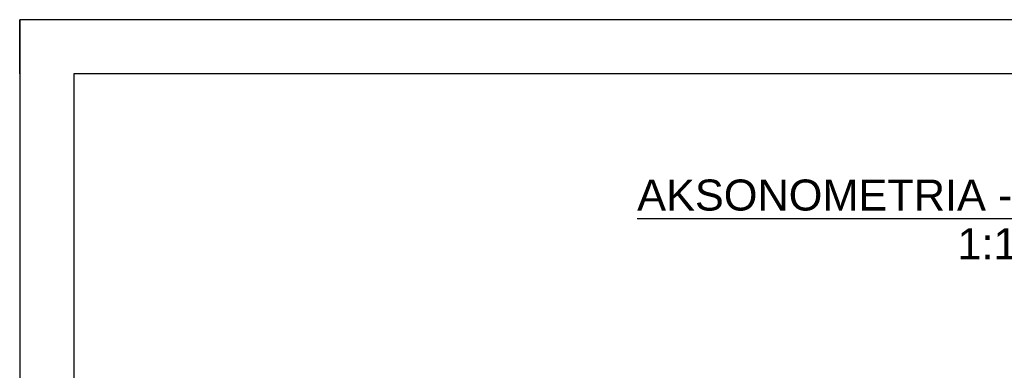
# Model space of a CAD drawing. Header units: millimetres. Extents: x 0 to 4200, y 0 to 2970.
# Tile 9 of 12: x 0 to 910, y 2646 to 2970. Entities that reach past the tile are written whole.
import ezdxf

# ---------------------------------------------------------------- set-up
doc = ezdxf.new("R2010")
doc.units = ezdxf.units.MM
doc.styles.add('Arial', font='ARIAL.TTF', dxfattribs={"height": 0.2})

# ---------------------------------------------------------------- blocks, each defined once
blk = doc.blocks.new('Unknown-2519214-1268')
at = {"color": 7, "linetype": 'Continuous'}
for p, q in [((4200, 2970), (0, 2970)), ((0, 2970), (0, 0)), ((0, 2920), (0, 2970)), ((50, 2970), (0, 2970)), ((4150, 2920), (50, 2920)), ((50, 2920), (50, 50))]:
    blk.add_line(p, q, dxfattribs=at)
blk = doc.blocks.new('Unknown-2519214-11 - 1297')
at = {"color": 96, "linetype": 'Continuous'}
blk.add_line((570.9, 2786.06), (1240.83, 2786.06), dxfattribs=at)
at = {"color": 0, "linetype": 'Continuous'}
for points in [[(1240.83, 2793.56), (1240.83, 2823.56), (570.9, 2823.56), (570.9, 2793.56)], [(944.77, 2748.56), (944.77, 2778.56), (866.96, 2778.56), (866.96, 2748.56)]]:
    blk.add_wipeout(points, dxfattribs=at)
at = {"color": 7, "linetype": 'Continuous', "style": 'Arial'}
for s, height, p in [('AKSONOMETRIA - POZ 1.(-1,0,+1).1', 28.6523, (570.9, 2793.56)), ('1:10', 28.652, (866.96, 2748.56))]:
    blk.add_text(s, height=height, dxfattribs=at).set_placement(p)

msp = doc.modelspace()

# ---------------------------------------------------------------- block references
msp.add_blockref('Unknown-2519214-1268', (0, 0))

# ---------------------------------------------------------------- next in the draw order: block references
msp.add_blockref('Unknown-2519214-11 - 1297', (0, 0))

doc.saveas('drawing.dxf')
